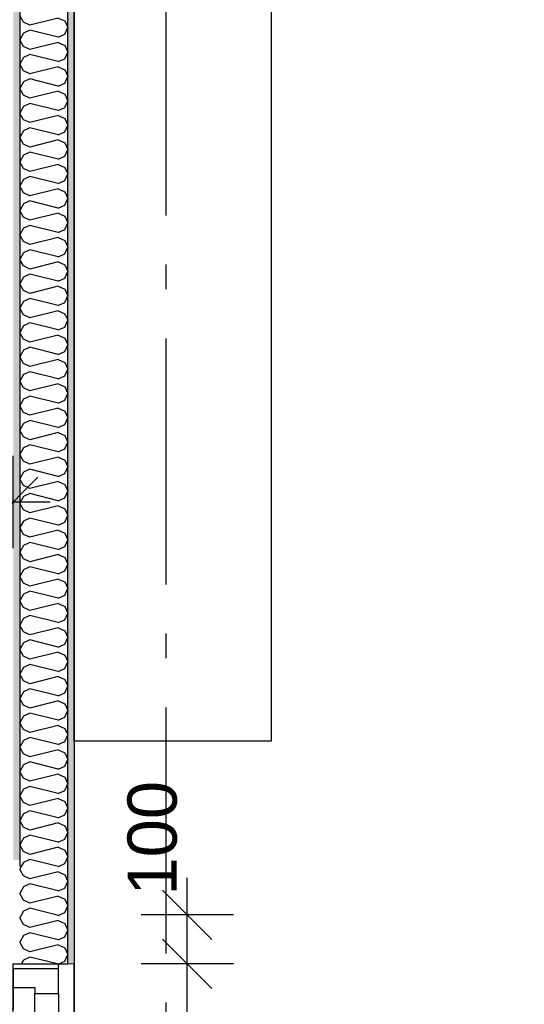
# Model space of a CAD drawing. Header units: millimetres. Extents: x -5000 to 341424, y -9235 to 550260.
# Tile 49 of 236: x 281239 to 282264, y 350984 to 352985. Entities that reach past the tile are written whole.
import ezdxf
from ezdxf.enums import TextEntityAlignment as Align

# ---------------------------------------------------------------- set-up
doc = ezdxf.new("R2010")
doc.units = ezdxf.units.MM
doc.header["$LTSCALE"] = 0.5
doc.header["$MEASUREMENT"] = 0
doc.linetypes.add('Akselinje', pattern=[1500, 1000, -200, 100, -200])
doc.linetypes.add('PLINE', pattern=[0])
doc.layers.add('236- Innvendig kledning og overflate(Nye konstruksjoner)', color=7, linetype='Continuous', lineweight=0)
for name, color, linetype in [('242- Ikke-bærende innervegger (Skravur)(Nye konstruksjoner)', 7, 'Continuous'), ('242- Ikke-bærende innervegger(Nye konstruksjoner)', 7, 'Continuous'), ('244- Vinduer_ dører_ foldevegger(Nye konstruksjoner)', 7, 'Continuous'), ('25-- Dekker(Nye konstruksjoner)', 7, 'Continuous'), ('82-- Modullinjer(Nye konstruksjoner)', 7, 'Continuous'), ('842-M___1_50 Målsetting bygning', 7, 'Continuous'), ('842-M___1_50 Målsetting bygning(Nye konstruksjoner)', 7, 'Continuous'), ('852- Teknisk_symbolsk informasjon_ bygning(Nye konstruksjoner)', 7, 'Continuous'), ('862- M___Nettoareal(Nye konstruksjoner)', 7, 'Continuous'), ('862- M___Nettoareal(Polylinje)(Nye konstruksjoner)', 7, 'Continuous'), ('862- M___Nettoareal(Tekst)(Nye konstruksjoner)', 7, 'Continuous')]:
    doc.layers.add(name, color=color, linetype=linetype)
doc.styles.add('GENERATED_STYLE_1', font='txt')
doc.styles.add('GENERATED_STYLE_3', font='arial.ttf')
doc.styles.add('GENERATED_STYLE_5', font='arial.ttf')
doc.dimstyles.new('GENERATED_STYLE__2', dxfattribs={"dimtxt": 100, "dimasz": 95, "dimexe": 0.18, "dimexo": 0.0625, "dimgap": 0, "dimtad": 1, "dimtih": 1, "dimtoh": 1, "dimdec": 0, "dimzin": 0, "dimdsep": 46, "dimtxsty": 'GENERATED_STYLE_3', "dimblk": 'ARROWHEAD_6', "dimblk1": 'ARROWHEAD_6', "dimblk2": 'ARROWHEAD_6', "dimcen": 0.09, "dimse1": 1, "dimse2": 1, "dimclrd": 256, "dimclre": 256, "dimclrt": 256, "dimadec": 1, "dimazin": 0, "dimtfac": 1, "dimtdec": 4, "dimtmove": 0, "dimatfit": 3, "dimfxl": 1, "dimtolj": 1, "dimtzin": 0, "dimarcsym": 0})
doc.dimstyles.new('GENERATED_STYLE__3', dxfattribs={"dimtxt": 100, "dimasz": 95, "dimexe": 0.18, "dimexo": 0.0625, "dimgap": 0, "dimtad": 1, "dimdec": 0, "dimzin": 0, "dimdsep": 46, "dimtxsty": 'GENERATED_STYLE_3', "dimblk": 'ARROWHEAD_6', "dimblk1": 'ARROWHEAD_6', "dimblk2": 'ARROWHEAD_6', "dimcen": 0.09, "dimse1": 1, "dimse2": 1, "dimclrd": 256, "dimclre": 256, "dimclrt": 256, "dimadec": 1, "dimazin": 0, "dimtfac": 1, "dimtdec": 4, "dimtmove": 2, "dimatfit": 3, "dimfxl": 1, "dimtolj": 1, "dimtzin": 0, "dimarcsym": 0})
doc.dimstyles.new('GENERATED_STYLE__4', dxfattribs={"dimtxt": 100, "dimasz": 95, "dimexe": 0.18, "dimexo": 0.0625, "dimgap": 0, "dimtad": 1, "dimdec": 0, "dimzin": 0, "dimdsep": 46, "dimtxsty": 'GENERATED_STYLE_3', "dimblk": 'ARROWHEAD_6', "dimblk1": 'ARROWHEAD_6', "dimblk2": 'ARROWHEAD_6', "dimcen": 0.09, "dimse1": 1, "dimse2": 1, "dimclrd": 256, "dimclre": 256, "dimclrt": 256, "dimadec": 1, "dimazin": 0, "dimtfac": 1, "dimtdec": 4, "dimtmove": 0, "dimatfit": 3, "dimfxl": 1, "dimtolj": 1, "dimtzin": 0, "dimarcsym": 0})
pattern_1 = [(0, (0, 0), (0, 43.30127), [0, -25]), (0, (12.5, 21.65), (0, 43.30127), [0, -25])]

# ---------------------------------------------------------------- blocks, each defined once
blk = doc.blocks.new('STUE__33', base_point=(282599.5, 355025.2))
at = {"layer": '862- M___Nettoareal(Polylinje)(Nye konstruksjoner)', "linetype": 'PLINE', "flags": 128}
blk.add_lwpolyline([(281350, 349780.7), (285955, 349780.7), (285955, 356380.7), (281350, 356380.7), (281350, 355490.7), (281350, 354480.7)], close=True, dxfattribs=at)
at = {"layer": '862- M___Nettoareal(Tekst)(Nye konstruksjoner)', "style": 'GENERATED_STYLE_1'}
for tag, p in [('DUMMY_861', (282836.2, 355213.4)), ('ROOM_NAME', (282362.8, 355163.6)), ('DUMMY_862', (282362.8, 355025.2))]:
    blk.add_attdef(tag, text='', height=100, dxfattribs=at).set_placement(p, align=Align.TOP_LEFT)
blk = doc.blocks.new('Standard grid marker[93]', base_point=(281536, 363787.1))
at = {"layer": '82-- Modullinjer(Nye konstruksjoner)', "linetype": 'Akselinje'}
blk.add_line((281536, 363587.1), (281536, 339987.1), dxfattribs=at)
at = {"layer": '82-- Modullinjer(Nye konstruksjoner)', "style": 'GENERATED_STYLE_5'}
for tag, p in [('AC_MarkerText_1_0', (281536, 363965.3)), ('AC_MarkerText_1_1', (281536, 339715.3))]:
    blk.add_attdef(tag, text='', height=100, rotation=360, dxfattribs=at).set_placement(p, align=Align.TOP_CENTER)
blk = doc.blocks.new('*D873')
at = {"layer": '842-M___1_50 Målsetting bygning', "linetype": 'PLINE'}
for p, q in [((281536, 343394), (281536, 343206.5)), ((286041, 343394), (286041, 343206.5)), ((281486, 343250.2), (281586, 343350.2)), ((285991, 343250.2), (286091, 343350.2)), ((286041, 343300.2), (281536, 343300.2))]:
    blk.add_line(p, q, dxfattribs=at)
at = {"layer": '842-M___1_50 Målsetting bygning', "char_height": 100, "attachment_point": 7, "style": 'GENERATED_STYLE_3'}
for s, insert in [('\\A1;{\\pql;\\fArial|b0|i0|c0|p0;\\W1.000000;4\xa0505}', (283616.9, 343320.2)), ('\\A1;{\\pql;\\fArial|b0|i0|c0|p0;\\W1.000000;220}', (286036.6, 343320.2))]:
    blk.add_mtext(s, dxfattribs=dict(at, insert=insert))
blk = doc.blocks.new('ARROWHEAD_6')
at = {"linetype": 'Continuous'}
for p, q in [((-0.5, -0.5), (0.5, 0.5)), ((0, 0), (-1, 0))]:
    blk.add_line(p, q, dxfattribs=at)
blk = doc.blocks.new('*D875')
at = {"layer": '842-M___1_50 Målsetting bygning', "linetype": 'PLINE'}
for p, q in [((277849, 343394), (277849, 343206.5)), ((281288, 343394), (281288, 343206.5)), ((277799, 343250.2), (277899, 343350.2)), ((281238, 343250.2), (281338, 343350.2)), ((281288, 343300.2), (277849, 343300.2))]:
    blk.add_line(p, q, dxfattribs=at)
at = {"layer": '842-M___1_50 Målsetting bygning', "insert": (279396.9, 343320.2), "char_height": 100, "attachment_point": 7, "style": 'GENERATED_STYLE_3'}
blk.add_mtext('\\A1;{\\pql;\\fArial|b0|i0|c0|p0;\\W1.000000;3\xa0439}', dxfattribs=at)
blk = doc.blocks.new('*D939')
at = {"layer": '842-M___1_50 Målsetting bygning(Nye konstruksjoner)', "linetype": 'PLINE'}
for p, q in [((280326, 351910.9), (280326, 352098.4)), ((281226, 351910.9), (281226, 352098.4)), ((280376, 352054.7), (280276, 351954.7)), ((281176, 351954.7), (281276, 352054.7)), ((280251, 352004.7), (280326, 352004.7)), ((280326, 352004.7), (281226, 352004.7)), ((281226, 352004.7), (281301, 352004.7))]:
    blk.add_line(p, q, dxfattribs=at)
at = {"layer": '842-M___1_50 Målsetting bygning(Nye konstruksjoner)', "insert": (280661.6, 352024.7), "char_height": 100, "attachment_point": 7, "style": 'GENERATED_STYLE_3'}
blk.add_mtext('\\A1;{\\pql;\\fArial|b0|i0|c0|p0;\\W1.000000;900}', dxfattribs=at)
blk = doc.blocks.new('*X1306')
at = {"layer": '242- Ikke-bærende innervegger (Skravur)(Nye konstruksjoner)', "linetype": 'PLINE'}
for p, q in [((281246.6, 352979.9), (281239, 352993.4)), ((281317.3, 352988.2), (281259.8, 352973.9)), ((281317.3, 352988.2), (281330.6, 352982.2)), ((281259.8, 352973.9), (281246.6, 352979.9)), ((281330.6, 352982.2), (281337, 352968.6)), ((281330.6, 352955.1), (281337, 352968.6)), ((281246.6, 352957.4), (281239, 352943.9)), ((281259.8, 352963.4), (281246.6, 352957.4)), ((281317.3, 352949.1), (281259.8, 352963.4)), ((281317.3, 352949.1), (281330.6, 352955.1)), ((281246.6, 352930.3), (281239, 352943.9)), ((281259.8, 352924.3), (281246.6, 352930.3)), ((281317.3, 352938.7), (281259.8, 352924.3)), ((281317.3, 352938.7), (281330.6, 352932.6)), ((281330.6, 352932.6), (281337, 352919.1)), ((281246.6, 352907.8), (281239, 352894.3)), ((281259.8, 352913.9), (281246.6, 352907.8)), ((281317.3, 352899.5), (281259.8, 352913.9)), ((281330.6, 352905.5), (281337, 352919.1)), ((281246.6, 352880.7), (281239, 352894.3)), ((281317.3, 352889.1), (281259.8, 352874.7)), ((281317.3, 352899.5), (281330.6, 352905.5)), ((281317.3, 352889.1), (281330.6, 352883)), ((281259.8, 352874.7), (281246.6, 352880.7)), ((281330.6, 352883), (281337, 352869.5)), ((281330.6, 352856), (281337, 352869.5)), ((281246.6, 352858.2), (281239, 352844.7)), ((281259.8, 352864.3), (281246.6, 352858.2)), ((281317.3, 352849.9), (281259.8, 352864.3)), ((281317.3, 352849.9), (281330.6, 352856)), ((281246.6, 352831.2), (281239, 352844.7)), ((281259.8, 352825.1), (281246.6, 352831.2)), ((281317.3, 352839.5), (281259.8, 352825.1)), ((281317.3, 352839.5), (281330.6, 352833.5)), ((281330.6, 352833.5), (281337, 352819.9)), ((281246.6, 352808.7), (281239, 352795.1)), ((281259.8, 352814.7), (281246.6, 352808.7)), ((281317.3, 352800.3), (281259.8, 352814.7)), ((281317.3, 352800.3), (281330.6, 352806.4)), ((281330.6, 352806.4), (281337, 352819.9)), ((281246.6, 352781.6), (281239, 352795.1)), ((281317.3, 352789.9), (281259.8, 352775.6)), ((281317.3, 352789.9), (281330.6, 352783.9)), ((281259.8, 352775.6), (281246.6, 352781.6)), ((281330.6, 352783.9), (281337, 352770.3)), ((281330.6, 352756.8), (281337, 352770.3)), ((281246.6, 352759.1), (281239, 352745.6)), ((281259.8, 352765.1), (281246.6, 352759.1)), ((281317.3, 352750.8), (281259.8, 352765.1)), ((281317.3, 352750.8), (281330.6, 352756.8)), ((281246.6, 352732), (281239, 352745.6)), ((281259.8, 352726), (281246.6, 352732)), ((281317.3, 352740.4), (281259.8, 352726)), ((281317.3, 352740.4), (281330.6, 352734.3)), ((281330.6, 352734.3), (281337, 352720.8)), ((281246.6, 352709.5), (281239, 352696)), ((281259.8, 352715.6), (281246.6, 352709.5)), ((281317.3, 352701.2), (281259.8, 352715.6)), ((281317.3, 352701.2), (281330.6, 352707.2)), ((281330.6, 352707.2), (281337, 352720.8)), ((281246.6, 352682.5), (281239, 352696)), ((281317.3, 352690.8), (281259.8, 352676.4)), ((281317.3, 352690.8), (281330.6, 352684.7)), ((281259.8, 352676.4), (281246.6, 352682.5)), ((281330.6, 352684.7), (281337, 352671.2)), ((281330.6, 352657.7), (281337, 352671.2)), ((281246.6, 352660), (281239, 352646.4)), ((281246.6, 352632.9), (281239, 352646.4)), ((281259.8, 352666), (281246.6, 352660)), ((281317.3, 352651.6), (281259.8, 352666)), ((281317.3, 352651.6), (281330.6, 352657.7)), ((281259.8, 352626.8), (281246.6, 352632.9)), ((281317.3, 352641.2), (281259.8, 352626.8)), ((281317.3, 352641.2), (281330.6, 352635.2)), ((281330.6, 352635.2), (281337, 352621.6)), ((281246.6, 352610.4), (281239, 352596.8)), ((281259.8, 352616.4), (281246.6, 352610.4)), ((281317.3, 352602), (281259.8, 352616.4)), ((281317.3, 352602), (281330.6, 352608.1)), ((281330.6, 352608.1), (281337, 352621.6)), ((281246.6, 352583.3), (281239, 352596.8)), ((281317.3, 352591.6), (281259.8, 352577.3)), ((281317.3, 352591.6), (281330.6, 352585.6)), ((281259.8, 352577.3), (281246.6, 352583.3)), ((281259.8, 352566.8), (281246.6, 352560.8)), ((281317.3, 352552.5), (281259.8, 352566.8)), ((281330.6, 352585.6), (281337, 352572.1)), ((281330.6, 352558.5), (281337, 352572.1)), ((281246.6, 352560.8), (281239, 352547.3)), ((281246.6, 352533.7), (281239, 352547.3)), ((281317.3, 352552.5), (281330.6, 352558.5)), ((281259.8, 352527.7), (281246.6, 352533.7)), ((281317.3, 352542.1), (281259.8, 352527.7)), ((281317.3, 352542.1), (281330.6, 352536)), ((281330.6, 352536), (281337, 352522.5)), ((281246.6, 352511.2), (281239, 352497.7)), ((281259.8, 352517.3), (281246.6, 352511.2)), ((281317.3, 352502.9), (281259.8, 352517.3)), ((281317.3, 352502.9), (281330.6, 352508.9)), ((281330.6, 352508.9), (281337, 352522.5)), ((281246.6, 352484.2), (281239, 352497.7)), ((281317.3, 352492.5), (281259.8, 352478.1)), ((281317.3, 352492.5), (281330.6, 352486.4)), ((281330.6, 352486.4), (281337, 352472.9)), ((281259.8, 352478.1), (281246.6, 352484.2)), ((281259.8, 352467.7), (281246.6, 352461.7)), ((281317.3, 352453.3), (281259.8, 352467.7)), ((281330.6, 352459.4), (281337, 352472.9)), ((281246.6, 352461.7), (281239, 352448.1)), ((281246.6, 352434.6), (281239, 352448.1)), ((281317.3, 352453.3), (281330.6, 352459.4)), ((281259.8, 352428.5), (281246.6, 352434.6)), ((281317.3, 352442.9), (281259.8, 352428.5)), ((281317.3, 352442.9), (281330.6, 352436.9)), ((281330.6, 352436.9), (281337, 352423.3)), ((281246.6, 352412.1), (281239, 352398.5)), ((281259.8, 352418.1), (281246.6, 352412.1)), ((281317.3, 352403.8), (281259.8, 352418.1)), ((281317.3, 352403.8), (281330.6, 352409.8)), ((281330.6, 352409.8), (281337, 352423.3)), ((281246.6, 352385), (281239, 352398.5)), ((281317.3, 352393.3), (281259.8, 352379)), ((281317.3, 352393.3), (281330.6, 352387.3)), ((281330.6, 352387.3), (281337, 352373.8)), ((281259.8, 352379), (281246.6, 352385)), ((281259.8, 352368.5), (281246.6, 352362.5)), ((281317.3, 352354.2), (281259.8, 352368.5)), ((281330.6, 352360.2), (281337, 352373.8)), ((281246.6, 352362.5), (281239, 352349)), ((281246.6, 352335.4), (281239, 352349)), ((281317.3, 352354.2), (281330.6, 352360.2)), ((281259.8, 352329.4), (281246.6, 352335.4)), ((281317.3, 352343.8), (281259.8, 352329.4)), ((281317.3, 352343.8), (281330.6, 352337.7)), ((281330.6, 352337.7), (281337, 352324.2)), ((281246.6, 352312.9), (281239, 352299.4)), ((281259.8, 352319), (281246.6, 352312.9)), ((281317.3, 352304.6), (281259.8, 352319)), ((281317.3, 352304.6), (281330.6, 352310.6)), ((281330.6, 352310.6), (281337, 352324.2)), ((281246.6, 352285.9), (281239, 352299.4)), ((281259.8, 352279.8), (281246.6, 352285.9)), ((281317.3, 352294.2), (281259.8, 352279.8)), ((281317.3, 352294.2), (281330.6, 352288.1)), ((281330.6, 352288.1), (281337, 352274.6)), ((281259.8, 352269.4), (281246.6, 352263.4)), ((281317.3, 352255), (281259.8, 352269.4)), ((281330.6, 352261.1), (281337, 352274.6)), ((281246.6, 352263.4), (281239, 352249.8)), ((281246.6, 352236.3), (281239, 352249.8)), ((281317.3, 352255), (281330.6, 352261.1)), ((281259.8, 352230.2), (281246.6, 352236.3)), ((281317.3, 352244.6), (281259.8, 352230.2)), ((281317.3, 352244.6), (281330.6, 352238.6)), ((281330.6, 352238.6), (281337, 352225)), ((281246.6, 352213.8), (281239, 352200.2)), ((281259.8, 352219.8), (281246.6, 352213.8)), ((281317.3, 352205.5), (281259.8, 352219.8)), ((281317.3, 352205.5), (281330.6, 352211.5)), ((281330.6, 352211.5), (281337, 352225)), ((281246.6, 352186.7), (281239, 352200.2)), ((281259.8, 352180.7), (281246.6, 352186.7)), ((281317.3, 352195), (281259.8, 352180.7)), ((281317.3, 352195), (281330.6, 352189)), ((281330.6, 352189), (281337, 352175.5)), ((281259.8, 352170.3), (281246.6, 352164.2)), ((281317.3, 352155.9), (281259.8, 352170.3)), ((281330.6, 352161.9), (281337, 352175.5)), ((281246.6, 352164.2), (281239, 352150.7)), ((281246.6, 352137.1), (281239, 352150.7)), ((281317.3, 352155.9), (281330.6, 352161.9)), ((281259.8, 352131.1), (281246.6, 352137.1)), ((281317.3, 352145.5), (281259.8, 352131.1)), ((281317.3, 352145.5), (281330.6, 352139.4)), ((281330.6, 352139.4), (281337, 352125.9)), ((281330.6, 352112.3), (281337, 352125.9)), ((281246.6, 352114.6), (281239, 352101.1)), ((281259.8, 352120.7), (281246.6, 352114.6)), ((281317.3, 352106.3), (281259.8, 352120.7)), ((281317.3, 352106.3), (281330.6, 352112.3)), ((281246.6, 352087.6), (281239, 352101.1)), ((281259.8, 352081.5), (281246.6, 352087.6)), ((281317.3, 352095.9), (281259.8, 352081.5)), ((281317.3, 352095.9), (281330.6, 352089.8)), ((281330.6, 352089.8), (281337, 352076.3)), ((281259.8, 352071.1), (281246.6, 352065.1)), ((281317.3, 352056.7), (281259.8, 352071.1)), ((281330.6, 352062.8), (281337, 352076.3)), ((281246.6, 352065.1), (281239, 352051.5)), ((281246.6, 352038), (281239, 352051.5)), ((281317.3, 352046.3), (281259.8, 352031.9)), ((281317.3, 352056.7), (281330.6, 352062.8)), ((281317.3, 352046.3), (281330.6, 352040.3)), ((281259.8, 352031.9), (281246.6, 352038)), ((281330.6, 352040.3), (281337, 352026.7)), ((281330.6, 352013.2), (281337, 352026.7)), ((281246.6, 352015.5), (281239, 352001.9)), ((281259.8, 352021.5), (281246.6, 352015.5)), ((281317.3, 352007.2), (281259.8, 352021.5)), ((281317.3, 352007.2), (281330.6, 352013.2)), ((281246.6, 351988.4), (281239, 352001.9)), ((281259.8, 351982.4), (281246.6, 351988.4)), ((281317.3, 351996.7), (281259.8, 351982.4)), ((281317.3, 351996.7), (281330.6, 351990.7)), ((281330.6, 351990.7), (281337, 351977.2)), ((281246.6, 351965.9), (281239, 351952.4)), ((281259.8, 351972), (281246.6, 351965.9)), ((281317.3, 351957.6), (281259.8, 351972)), ((281330.6, 351963.6), (281337, 351977.2)), ((281246.6, 351938.8), (281239, 351952.4)), ((281317.3, 351947.2), (281259.8, 351932.8)), ((281317.3, 351957.6), (281330.6, 351963.6)), ((281317.3, 351947.2), (281330.6, 351941.1)), ((281259.8, 351932.8), (281246.6, 351938.8)), ((281330.6, 351941.1), (281337, 351927.6)), ((281330.6, 351914), (281337, 351927.6)), ((281246.6, 351916.3), (281239, 351902.8)), ((281259.8, 351922.4), (281246.6, 351916.3)), ((281317.3, 351908), (281259.8, 351922.4)), ((281317.3, 351908), (281330.6, 351914)), ((281246.6, 351889.3), (281239, 351902.8)), ((281259.8, 351883.2), (281246.6, 351889.3)), ((281317.3, 351897.6), (281259.8, 351883.2)), ((281317.3, 351897.6), (281330.6, 351891.6)), ((281330.6, 351891.6), (281337, 351878)), ((281246.6, 351866.8), (281239, 351853.2)), ((281259.8, 351872.8), (281246.6, 351866.8)), ((281317.3, 351858.4), (281259.8, 351872.8)), ((281330.6, 351864.5), (281337, 351878)), ((281246.6, 351839.7), (281239, 351853.2)), ((281317.3, 351848), (281259.8, 351833.6)), ((281317.3, 351858.4), (281330.6, 351864.5)), ((281317.3, 351848), (281330.6, 351842)), ((281259.8, 351833.6), (281246.6, 351839.7)), ((281330.6, 351842), (281337, 351828.4)), ((281330.6, 351814.9), (281337, 351828.4)), ((281246.6, 351817.2), (281239, 351803.7)), ((281259.8, 351823.2), (281246.6, 351817.2)), ((281317.3, 351808.9), (281259.8, 351823.2)), ((281317.3, 351808.9), (281330.6, 351814.9)), ((281246.6, 351790.1), (281239, 351803.7)), ((281259.8, 351784.1), (281246.6, 351790.1)), ((281317.3, 351798.4), (281259.8, 351784.1)), ((281317.3, 351798.4), (281330.6, 351792.4)), ((281330.6, 351792.4), (281337, 351778.9)), ((281246.6, 351767.6), (281239, 351754.1)), ((281259.8, 351773.7), (281246.6, 351767.6)), ((281317.3, 351759.3), (281259.8, 351773.7)), ((281330.6, 351765.3), (281337, 351778.9)), ((281246.6, 351740.5), (281239, 351754.1)), ((281317.3, 351748.9), (281259.8, 351734.5)), ((281317.3, 351759.3), (281330.6, 351765.3)), ((281317.3, 351748.9), (281330.6, 351742.8)), ((281259.8, 351734.5), (281246.6, 351740.5)), ((281330.6, 351742.8), (281337, 351729.3)), ((281330.6, 351715.8), (281337, 351729.3)), ((281246.6, 351718), (281239, 351704.5)), ((281259.8, 351724.1), (281246.6, 351718)), ((281317.3, 351709.7), (281259.8, 351724.1)), ((281317.3, 351709.7), (281330.6, 351715.8)), ((281246.6, 351691), (281239, 351704.5)), ((281259.8, 351684.9), (281246.6, 351691)), ((281317.3, 351699.3), (281259.8, 351684.9)), ((281317.3, 351699.3), (281330.6, 351693.3)), ((281330.6, 351693.3), (281337, 351679.7)), ((281246.6, 351668.5), (281239, 351654.9)), ((281259.8, 351674.5), (281246.6, 351668.5)), ((281317.3, 351660.1), (281259.8, 351674.5)), ((281317.3, 351660.1), (281330.6, 351666.2)), ((281330.6, 351666.2), (281337, 351679.7)), ((281246.6, 351641.4), (281239, 351654.9)), ((281317.3, 351649.7), (281259.8, 351635.3)), ((281317.3, 351649.7), (281330.6, 351643.7)), ((281259.8, 351635.3), (281246.6, 351641.4)), ((281330.6, 351643.7), (281337, 351630.1)), ((281330.6, 351616.6), (281337, 351630.1)), ((281246.6, 351618.9), (281239, 351605.4)), ((281259.8, 351624.9), (281246.6, 351618.9)), ((281317.3, 351610.6), (281259.8, 351624.9)), ((281317.3, 351610.6), (281330.6, 351616.6)), ((281246.6, 351591.8), (281239, 351605.4)), ((281259.8, 351585.8), (281246.6, 351591.8)), ((281317.3, 351600.1), (281259.8, 351585.8)), ((281317.3, 351600.1), (281330.6, 351594.1)), ((281330.6, 351594.1), (281337, 351580.6)), ((281246.6, 351569.3), (281239, 351555.8)), ((281259.8, 351575.4), (281246.6, 351569.3)), ((281317.3, 351561), (281259.8, 351575.4)), ((281317.3, 351561), (281330.6, 351567)), ((281330.6, 351567), (281337, 351580.6)), ((281246.6, 351542.2), (281239, 351555.8)), ((281317.3, 351550.6), (281259.8, 351536.2)), ((281317.3, 351550.6), (281330.6, 351544.5)), ((281259.8, 351536.2), (281246.6, 351542.2)), ((281259.8, 351525.8), (281246.6, 351519.7)), ((281317.3, 351511.4), (281259.8, 351525.8)), ((281330.6, 351544.5), (281337, 351531)), ((281330.6, 351517.5), (281337, 351531)), ((281246.6, 351519.7), (281239, 351506.2)), ((281246.6, 351492.7), (281239, 351506.2)), ((281317.3, 351511.4), (281330.6, 351517.5)), ((281259.8, 351486.6), (281246.6, 351492.7)), ((281317.3, 351501), (281259.8, 351486.6)), ((281317.3, 351501), (281330.6, 351495)), ((281330.6, 351495), (281337, 351481.4)), ((281246.6, 351470.2), (281239, 351456.6)), ((281259.8, 351476.2), (281246.6, 351470.2)), ((281317.3, 351461.8), (281259.8, 351476.2)), ((281317.3, 351461.8), (281330.6, 351467.9)), ((281330.6, 351467.9), (281337, 351481.4)), ((281246.6, 351443.1), (281239, 351456.6)), ((281317.3, 351451.4), (281259.8, 351437.1)), ((281317.3, 351451.4), (281330.6, 351445.4)), ((281330.6, 351445.4), (281337, 351431.8)), ((281259.8, 351437.1), (281246.6, 351443.1)), ((281259.8, 351426.6), (281246.6, 351420.6)), ((281317.3, 351412.3), (281259.8, 351426.6)), ((281330.6, 351418.3), (281337, 351431.8)), ((281246.6, 351420.6), (281239, 351407.1)), ((281246.6, 351393.5), (281239, 351407.1)), ((281317.3, 351412.3), (281330.6, 351418.3)), ((281259.8, 351387.5), (281246.6, 351393.5)), ((281317.3, 351401.8), (281259.8, 351387.5)), ((281317.3, 351401.8), (281330.6, 351395.8)), ((281330.6, 351395.8), (281337, 351382.3)), ((281246.6, 351371), (281239, 351357.5)), ((281259.8, 351377.1), (281246.6, 351371)), ((281317.3, 351362.7), (281259.8, 351377.1)), ((281317.3, 351362.7), (281330.6, 351368.7)), ((281330.6, 351368.7), (281337, 351382.3)), ((281246.6, 351343.9), (281239, 351357.5)), ((281317.3, 351352.3), (281259.8, 351337.9)), ((281317.3, 351352.3), (281330.6, 351346.2)), ((281330.6, 351346.2), (281337, 351332.7)), ((281259.8, 351337.9), (281246.6, 351343.9)), ((281259.8, 351327.5), (281246.6, 351321.4)), ((281317.3, 351313.1), (281259.8, 351327.5)), ((281330.6, 351319.2), (281337, 351332.7)), ((281246.6, 351321.4), (281239, 351307.9)), ((281246.6, 351294.4), (281239, 351307.9)), ((281317.3, 351313.1), (281330.6, 351319.2)), ((281259.8, 351288.3), (281246.6, 351294.4)), ((281317.3, 351302.7), (281259.8, 351288.3)), ((281317.3, 351302.7), (281330.6, 351296.7)), ((281330.6, 351296.7), (281337, 351283.1)), ((281246.6, 351271.9), (281242, 351263.6)), ((281259.8, 351277.9), (281246.6, 351271.9)), ((281316.9, 351263.6), (281259.8, 351277.9)), ((281317.6, 351263.6), (281330.6, 351269.6)), ((281330.6, 351269.6), (281337, 351283.1))]:
    blk.add_line(p, q, dxfattribs=at)
blk = doc.blocks.new('*X1307')
at = {"layer": '242- Ikke-bærende innervegger (Skravur)(Nye konstruksjoner)', "linetype": 'PLINE'}
for p, q in [((281242, 351263.6), (281239, 351258.3)), ((281246.6, 351244.8), (281239, 351258.3)), ((281317.3, 351253.1), (281259.8, 351238.8)), ((281317.3, 351263.5), (281316.9, 351263.6)), ((281317.3, 351263.5), (281317.6, 351263.6)), ((281317.3, 351253.1), (281330.6, 351247.1)), ((281330.6, 351247.1), (281337, 351233.5)), ((281259.8, 351238.8), (281246.6, 351244.8)), ((281259.8, 351228.3), (281246.6, 351222.3)), ((281317.3, 351214), (281259.8, 351228.3)), ((281330.6, 351220), (281337, 351233.5)), ((281246.6, 351222.3), (281239, 351208.8)), ((281246.6, 351195.2), (281239, 351208.8)), ((281317.3, 351214), (281330.6, 351220)), ((281259.8, 351189.2), (281246.6, 351195.2)), ((281317.3, 351203.6), (281259.8, 351189.2)), ((281317.3, 351203.6), (281330.6, 351197.5)), ((281330.6, 351197.5), (281337, 351184)), ((281246.6, 351172.7), (281242.6, 351165.6)), ((281259.8, 351178.8), (281246.6, 351172.7)), ((281312.3, 351165.6), (281259.8, 351178.8)), ((281320.1, 351165.6), (281330.6, 351170.4)), ((281330.6, 351170.4), (281337, 351184))]:
    blk.add_line(p, q, dxfattribs=at)
blk = doc.blocks.new('*X1309')
at = {"layer": '242- Ikke-bærende innervegger (Skravur)(Nye konstruksjoner)', "linetype": 'PLINE'}
for p, q in [((281242.6, 351165.6), (281239, 351159.2)), ((281317.3, 351164.4), (281312.3, 351165.6)), ((281317.3, 351164.4), (281320.1, 351165.6)), ((281246.6, 351145.6), (281239, 351159.2)), ((281259.8, 351139.6), (281246.6, 351145.6)), ((281317.3, 351154), (281259.8, 351139.6)), ((281317.3, 351154), (281330.6, 351147.9)), ((281330.6, 351147.9), (281337, 351134.4)), ((281259.8, 351129.2), (281246.6, 351123.2)), ((281317.3, 351114.8), (281259.8, 351129.2)), ((281330.6, 351120.9), (281337, 351134.4)), ((281246.6, 351123.2), (281239, 351109.6)), ((281246.6, 351096.1), (281239, 351109.6)), ((281317.3, 351114.8), (281330.6, 351120.9)), ((281259.8, 351090), (281246.6, 351096.1)), ((281317.3, 351104.4), (281259.8, 351090)), ((281317.3, 351104.4), (281330.6, 351098.4)), ((281330.6, 351098.4), (281337, 351084.8)), ((281246.6, 351073.6), (281242.2, 351065.7)), ((281259.8, 351079.6), (281246.6, 351073.6)), ((281315.6, 351065.7), (281259.8, 351079.6)), ((281318.3, 351065.7), (281330.6, 351071.3)), ((281330.6, 351071.3), (281337, 351084.8))]:
    blk.add_line(p, q, dxfattribs=at)
blk = doc.blocks.new('Dørstempel[270]', base_point=(281226, 350560.7))
at = {"layer": '852- Teknisk_symbolsk informasjon_ bygning(Nye konstruksjoner)', "char_height": 100, "attachment_point": 1, "rotation": 90, "style": 'GENERATED_STYLE_3'}
for s, insert in [('\\A1;{\\pql;\\pt0,50;\\fArial|b0|i0|c0|p0;\\W1.000000;x2\xa0390\\fArial|b0|i0|c0|p0;\\W1.000000;\\A1{\\H.66x;\\S^  ;}\\fArial|b0|i0|c0|p0;\\W1.000000;\\fArial|b0|i0|c0|p0;\\W1.000000;\\A1{\\H.66x;\\S^  ;}}', (280978.6, 350469.2)), ('\\A1;{\\pql;\\pt0,50;\\fArial|b0|i0|c0|p0;\\W1.000000;990\\fArial|b0|i0|c0|p0;\\W1.000000;\\A1{\\H.66x;\\S^  ;}\\fArial|b0|i0|c0|p0;\\W1.000000;\\fArial|b0|i0|c0|p0;\\W1.000000;\\A1{\\H.66x;\\S^  ;}}', (280978.6, 350240.4))]:
    blk.add_mtext(s, dxfattribs=dict(at, insert=insert))
at = {"layer": '852- Teknisk_symbolsk informasjon_ bygning(Nye konstruksjoner)', "style": 'GENERATED_STYLE_3'}
blk.add_attdef('DUMMY_229', text='', height=100, rotation=90, dxfattribs=at).set_placement((280955.7, 350881), align=Align.TOP_LEFT)
blk.add_attdef('AC_WIDO_ID', text='', height=100, rotation=90, dxfattribs=at).set_placement((280955.7, 350593.3), align=Align.BOTTOM_CENTER)
blk.add_attdef('DUMMY_228', text='', height=100, rotation=90, dxfattribs=at).set_placement((280955.7, 350164.2), align=Align.TOP_RIGHT)
blk = doc.blocks.new('Dør[33]')
at = {"layer": '236- Innvendig kledning og overflate(Nye konstruksjoner)', "linetype": 'PLINE'}
for p, q in [((281226, 351065.7), (281239, 351065.7)), ((281226, 351065.7), (281239, 351065.7)), ((281337, 351065.7), (281350, 351065.7)), ((281226, 350055.7), (281239, 350055.7)), ((281226, 350055.7), (281239, 350055.7)), ((281337, 350055.7), (281350, 350055.7))]:
    blk.add_line(p, q, dxfattribs=at)
at = {"layer": '244- Vinduer_ dører_ foldevegger(Nye konstruksjoner)', "linetype": 'PLINE'}
for p, q in [((281226, 350055.7), (281226, 351065.7)), ((281226, 351055.7), (281226, 351065.7)), ((281226, 351065.7), (281318, 351065.7)), ((281239, 351065.7), (281318, 351065.7)), ((281239, 351065.7), (281318, 351065.7)), ((281318, 351055.7), (281318, 351065.7)), ((281318, 351065.7), (281337, 351065.7)), ((281350, 350055.7), (281350, 351065.7)), ((281318, 351055.7), (281226, 351055.7)), ((281226, 351055.7), (281226, 351017.7)), ((281318, 351005.7), (281318, 351055.7)), ((280312, 351017.7), (281226, 351017.7)), ((280312, 350973.7), (280312, 351017.7)), ((281226, 351017.7), (281270, 351017.7)), ((281226, 351017.7), (281226, 350973.7)), ((281270, 351017.7), (281270, 351005.7)), ((281270, 350115.7), (281270, 351005.7)), ((281270, 351005.7), (281318, 351005.7)), ((281318, 351005.7), (281318, 350115.7)), ((281226, 350973.7), (280312, 350973.7)), ((281318, 350115.7), (281270, 350115.7)), ((281270, 350115.7), (281270, 350103.7)), ((281318, 350065.7), (281318, 350115.7)), ((281270, 350103.7), (281226, 350103.7)), ((281226, 350103.7), (281226, 350065.7)), ((281226, 350065.7), (281226, 350055.7)), ((281226, 350065.7), (281318, 350065.7)), ((281318, 350065.7), (281318, 350055.7)), ((281226, 350055.7), (281318, 350055.7)), ((281239, 350055.7), (281318, 350055.7)), ((281239, 350055.7), (281318, 350055.7)), ((281318, 350055.7), (281337, 350055.7))]:
    blk.add_line(p, q, dxfattribs=at)
blk.add_arc((281226, 351017.7), 914, 180, 270, dxfattribs=at)
at = {"layer": '852- Teknisk_symbolsk informasjon_ bygning(Nye konstruksjoner)'}
ref = blk.add_blockref('Dørstempel[270]', (281226, 350560.7), dxfattribs=at)
ref.add_attrib('AC_WIDO_ID', 'ID-01-2', dxfattribs={"color": 7, "height": 100, "rotation": 90, "style": 'GENERATED_STYLE_3'}).set_placement((280955.7, 350593.3), align=Align.BOTTOM_CENTER)
blk = doc.blocks.new('*D1444')
at = {"layer": '842-M___1_50 Målsetting bygning(Nye konstruksjoner)', "linetype": 'PLINE'}
for p, q in [((280149, 354319.6), (280249, 354219.6)), ((280292.7, 354269.6), (280105.2, 354269.6)), ((280199, 351263.6), (280199, 354269.6)), ((280149, 351313.6), (280249, 351213.6)), ((280292.7, 351263.6), (280105.2, 351263.6))]:
    blk.add_line(p, q, dxfattribs=at)
at = {"layer": '842-M___1_50 Målsetting bygning(Nye konstruksjoner)', "char_height": 100, "attachment_point": 7, "rotation": 90, "style": 'GENERATED_STYLE_3'}
for s, insert in [('\\A1;{\\pql;\\fArial|b0|i0|c0|p0;\\W1.000000;98}', (280177.6, 354109.5)), ('\\A1;{\\pql;\\fArial|b0|i0|c0|p0;\\W1.000000;3\xa0006}', (280179, 352595.1))]:
    blk.add_mtext(s, dxfattribs=dict(at, insert=insert))
blk = doc.blocks.new('*D1449')
at = {"layer": '842-M___1_50 Målsetting bygning(Nye konstruksjoner)', "linetype": 'PLINE'}
for p, q in [((281077, 355955), (281077, 356142.5)), ((281337, 355955), (281337, 356142.5)), ((281127, 356098.7), (281027, 355998.7)), ((281287, 355998.7), (281387, 356098.7)), ((278009, 356048.7), (281077, 356048.7)), ((281077, 356048.7), (281337, 356048.7)), ((281337, 356048.7), (281412, 356048.7))]:
    blk.add_line(p, q, dxfattribs=at)
at = {"layer": '842-M___1_50 Målsetting bygning(Nye konstruksjoner)', "insert": (281098.8, 356087.3), "char_height": 100, "attachment_point": 7, "rotation": 360, "style": 'GENERATED_STYLE_3'}
blk.add_mtext('\\A1;{\\pql;\\fArial|b0|i0|c0|p0;\\W1.000000;260}', dxfattribs=at)
blk = doc.blocks.new('*D1494')
at = {"layer": '842-M___1_50 Målsetting bygning(Nye konstruksjoner)', "linetype": 'PLINE'}
for p, q in [((281629.5, 351015.7), (281529.5, 351115.7)), ((281673.3, 351065.7), (281485.8, 351065.7)), ((281579.5, 350055.7), (281579.5, 351065.7)), ((281529.5, 350105.7), (281629.5, 350005.7)), ((281673.3, 350055.7), (281485.8, 350055.7))]:
    blk.add_line(p, q, dxfattribs=at)
at = {"layer": '842-M___1_50 Målsetting bygning(Nye konstruksjoner)', "char_height": 100, "attachment_point": 7, "rotation": 90, "style": 'GENERATED_STYLE_3'}
for s, insert in [('\\A1;{\\pql;\\fArial|b0|i0|c0|p0;\\W1.000000;1\xa0010}', (281559.5, 350389.1)), ('\\A1;{\\pql;\\fArial|b0|i0|c0|p0;\\W1.000000;2\xa0410}', (281699.5, 350389.1))]:
    blk.add_mtext(s, dxfattribs=dict(at, insert=insert))
blk = doc.blocks.new('*D1495')
at = {"layer": '842-M___1_50 Målsetting bygning(Nye konstruksjoner)', "linetype": 'PLINE'}
for p, q in [((281579.5, 351165.6), (281579.5, 351240.6)), ((281529.5, 351215.6), (281629.5, 351115.6)), ((281673.3, 351165.6), (281485.8, 351165.6)), ((281579.5, 351065.7), (281579.5, 351165.6)), ((281629.5, 351015.7), (281529.5, 351115.7)), ((281673.3, 351065.7), (281485.8, 351065.7))]:
    blk.add_line(p, q, dxfattribs=at)
at = {"layer": '842-M___1_50 Målsetting bygning(Nye konstruksjoner)', "insert": (281559.5, 351204.6), "char_height": 100, "attachment_point": 7, "rotation": 90, "style": 'GENERATED_STYLE_3'}
blk.add_mtext('\\A1;{\\pql;\\fArial|b0|i0|c0|p0;\\W1.000000;100}', dxfattribs=at)
blk = doc.blocks.new('*D1507')
at = {"layer": '842-M___1_50 Målsetting bygning(Nye konstruksjoner)', "linetype": 'PLINE'}
for p, q in [((281239, 353434.8), (281239, 353622.3)), ((278059, 353578.6), (277959, 353478.6)), ((281289, 353578.6), (281189, 353478.6)), ((278009, 353528.6), (281239, 353528.6)), ((281239, 353528.6), (281337, 353528.6))]:
    blk.add_line(p, q, dxfattribs=at)
at = {"layer": '842-M___1_50 Målsetting bygning(Nye konstruksjoner)', "char_height": 100, "attachment_point": 7, "rotation": 360, "style": 'GENERATED_STYLE_3'}
for s, insert in [('\\A1;{\\pql;\\fArial|b0|i0|c0|p0;\\W1.000000;98}', (278040.8, 353548.6)), ('\\A1;{\\pql;\\fArial|b0|i0|c0|p0;\\W1.000000;3\xa0230}', (279452.4, 353548.6)), ('\\A1;{\\pql;\\fArial|b0|i0|c0|p0;\\W1.000000;98}', (281016.3, 353548.6))]:
    blk.add_mtext(s, dxfattribs=dict(at, insert=insert))
blk = doc.blocks.new('*D1508')
at = {"layer": '842-M___1_50 Målsetting bygning(Nye konstruksjoner)', "linetype": 'PLINE'}
for p, q in [((281337, 353434.8), (281337, 353622.3)), ((281289, 353578.6), (281189, 353478.6)), ((281387, 353578.6), (281287, 353478.6)), ((281239, 353528.6), (281337, 353528.6)), ((281337, 353528.6), (285968, 353528.6))]:
    blk.add_line(p, q, dxfattribs=at)
blk = doc.blocks.new('*D1509')
at = {"layer": '842-M___1_50 Målsetting bygning(Nye konstruksjoner)', "linetype": 'PLINE'}
for p, q in [((285968, 353434.8), (285968, 353622.3)), ((281387, 353578.6), (281287, 353478.6)), ((285918, 353478.6), (286018, 353578.6)), ((281337, 353528.6), (285968, 353528.6)), ((285968, 353528.6), (286041, 353528.6))]:
    blk.add_line(p, q, dxfattribs=at)
at = {"layer": '842-M___1_50 Målsetting bygning(Nye konstruksjoner)', "char_height": 100, "attachment_point": 7, "rotation": 360, "style": 'GENERATED_STYLE_3'}
for s, insert in [('\\A1;{\\pql;\\fArial|b0|i0|c0|p0;\\W1.000000;4\xa0631}', (283480.9, 353548.6)), ('\\A1;{\\pql;\\fArial|b0|i0|c0|p0;\\W1.000000;73}', (285757, 353548.6))]:
    blk.add_mtext(s, dxfattribs=dict(at, insert=insert))

msp = doc.modelspace()

# ---------------------------------------------------------------- hatches: boundary and pattern name
at = {"layer": '242- Ikke-bærende innervegger (Skravur)(Nye konstruksjoner)', "linetype": 'Continuous'}
h = msp.add_hatch(dxfattribs=at)
h.set_pattern_fill('Prikker_tett', color=256, style=0, pattern_type=2)
h.set_pattern_definition(pattern_1)
h.paths.add_polyline_path([(281337, 351065.7), (281350, 351065.7), (281350, 354367.6), (281337, 354367.6)])
h = msp.add_hatch(dxfattribs=at)
h.set_pattern_fill('Prikker_tett', color=256, style=0, pattern_type=2)
h.set_pattern_definition(pattern_1)
h.paths.add_polyline_path([(281239, 351276.6), (281239, 354256.6), (281226, 354256.6), (281226, 351276.6)])

# ---------------------------------------------------------------- linework, layer by layer
at = {"layer": '236- Innvendig kledning og overflate(Nye konstruksjoner)', "linetype": 'PLINE'}
msp.add_line((281337, 351065.7), (281350, 351065.7), dxfattribs=at)
at = {"layer": '236- Innvendig kledning og overflate(Nye konstruksjoner)', "linetype": 'PLINE', "flags": 128}
msp.add_lwpolyline([(281350, 351065.7), (281350, 354367.6)], dxfattribs=at)
at = {"layer": '242- Ikke-bærende innervegger(Nye konstruksjoner)', "linetype": 'PLINE'}
for p, q in [((281337, 351263.6), (281337, 354269.6)), ((281239, 354256.6), (281239, 351263.6)), ((281337, 351165.6), (281337, 351263.6)), ((281337, 351065.7), (281337, 351165.6)), ((281239, 351065.7), (281318, 351065.7)), ((281318, 351065.7), (281337, 351065.7))]:
    msp.add_line(p, q, dxfattribs=at)
at = {"layer": '25-- Dekker(Nye konstruksjoner)', "linetype": 'PLINE', "flags": 128}
msp.add_lwpolyline([(281750, 353918.5), (281750, 351518.5), (281350, 351518.5), (281350, 353918.5)], close=True, dxfattribs=at)

# ---------------------------------------------------------------- block references
at = {"layer": '242- Ikke-bærende innervegger(Nye konstruksjoner)'}
for name in ['*X1306', '*X1307', '*X1309']:
    msp.add_blockref(name, (0, 0), dxfattribs=at)
at = {"layer": '244- Vinduer_ dører_ foldevegger(Nye konstruksjoner)', "linetype": 'PLINE'}
msp.add_blockref('Dør[33]', (0, 0), dxfattribs=at)
at = {"layer": '82-- Modullinjer(Nye konstruksjoner)', "linetype": 'PLINE'}
msp.add_blockref('Standard grid marker[93]', (281536, 363787.1), dxfattribs=at)
at = {"layer": '862- M___Nettoareal(Nye konstruksjoner)', "linetype": 'Continuous'}
msp.add_blockref('STUE__33', (282599.5, 355025.2), dxfattribs=at)

# ---------------------------------------------------------------- dimensions: what is measured, and where the dimension line sits
at = {"layer": '842-M___1_50 Målsetting bygning', "linetype": 'Continuous'}
for base, p1, p2, picture, middle in [((277849, 343300.2), (281288, 348868.7), (277849, 352230.7), '*D875', (279568.5, 343370.2)), ((281536, 343300.2), (286041, 352125.7), (281536, 348620.7), '*D873', (283788.5, 343370.2))]:
    dim = msp.add_linear_dim(base=base, p1=p1, p2=p2, angle=180, dimstyle='GENERATED_STYLE__2', dxfattribs=at)
    dim.commit()
    dim.dimension.update_dxf_attribs({"geometry": picture, "text_midpoint": middle, "dimtype": 160})
at = {"layer": '842-M___1_50 Målsetting bygning(Nye konstruksjoner)', "linetype": 'Continuous'}
for base, p1, p2, angle, dimstyle, picture, middle, turn in [((281337, 356048.7), (281077, 356380.7), (281337, 352074.2), 360, 'GENERATED_STYLE__3', '*D1449', (281212.9, 356137.3), 360), ((280199, 354269.6), (281239, 351263.6), (281239, 354269.6), 90, 'GENERATED_STYLE__4', '*D1444', (280129, 352766.6), 90), ((281239, 353528.6), (278009, 353822.2), (281239, 352025.2), 360, 'GENERATED_STYLE__4', '*D1507', (279624, 353598.6), 360), ((285968, 353528.6), (281337, 352074.2), (285968, 353080.7), 360, 'GENERATED_STYLE__4', '*D1509', (283652.5, 353598.6), 360), ((281337, 353528.6), (281239, 352025.2), (281337, 352074.2), 360, 'GENERATED_STYLE__3', '*D1508', (281092.4, 353598.6), 360), ((281579.5, 351165.6), (281226, 351065.7), (281239, 351165.6), 90, 'GENERATED_STYLE__3', '*D1495', (281509.5, 351318.7), 90), ((281579.5, 351065.7), (281226, 350055.7), (281226, 351065.7), 90, 'GENERATED_STYLE__4', '*D1494', (281509.5, 350560.6), 90)]:
    dim = msp.add_linear_dim(base=base, p1=p1, p2=p2, angle=angle, dimstyle=dimstyle, dxfattribs=at)
    dim.commit()
    dim.dimension.update_dxf_attribs({"geometry": picture, "text_midpoint": middle, "dimtype": 160, "text_rotation": turn})
dim = msp.add_linear_dim(base=(281226, 352004.7), p1=(280326, 352176.6), p2=(281226, 352176.6), dimstyle='GENERATED_STYLE__2', dxfattribs=at)
dim.commit()
dim.dimension.update_dxf_attribs({"geometry": '*D939', "text_midpoint": (280775.8, 352074.7), "dimtype": 160})

doc.saveas('drawing.dxf')
